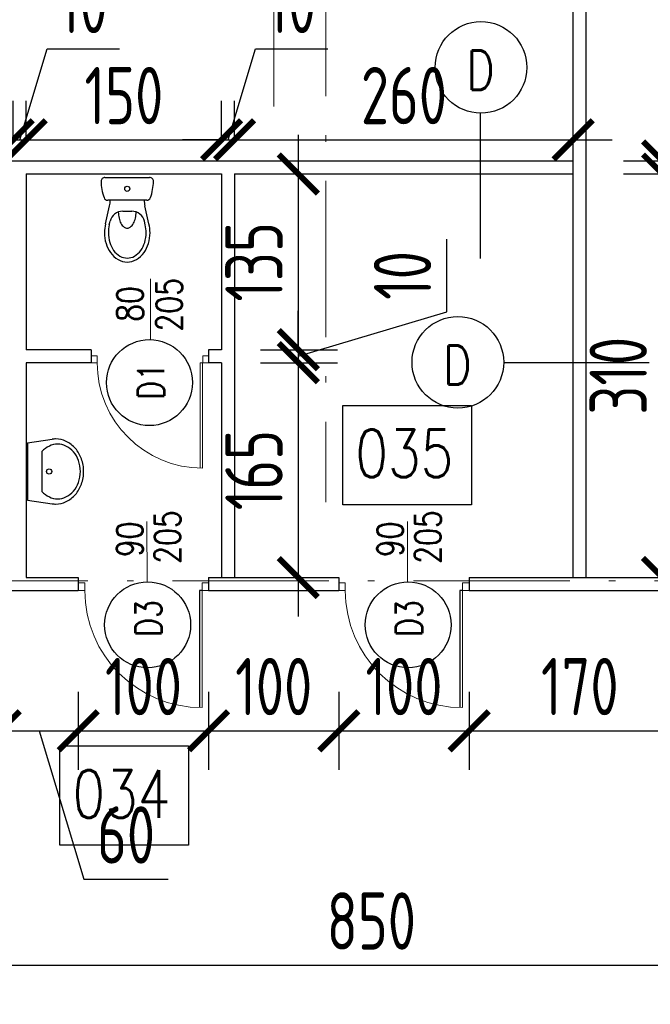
# Model space of a CAD drawing. Extents: x 153948 to 285449, y -89387 to -60195.
# Tile 58 of 108: x 254525 to 255010, y -75855 to -75099. Entities that reach past the tile are written whole.
import ezdxf
from ezdxf.enums import TextEntityAlignment as Align

# ---------------------------------------------------------------- set-up
doc = ezdxf.new("R2010")
doc.units = 0
doc.header["$LTSCALE"] = 100
doc.header["$MEASUREMENT"] = 0
doc.header["$PDMODE"] = 1
doc.linetypes.add('ACAD_ISO10W100', pattern=[18.5, 12, -3, 0.5, -3])
doc.layers.get('0').update_dxf_attribs({"linetype": 'CONTINUOUS'})
doc.layers.get('DEFPOINTS').update_dxf_attribs({"linetype": 'CONTINUOUS'})
for name, color, linetype in [('A-ARM', 2, 'CONTINUOUS'), ('DRZWI', 5, 'CONTINUOUS'), ('OPIS-POM', 2, 'CONTINUOUS'), ('R-----OP', 2, 'CONTINUOUS'), ('SCIANY-GK', 11, 'CONTINUOUS'), ('WYMIARY', 1, 'CONTINUOUS')]:
    doc.layers.add(name, color=color, linetype=linetype)
doc.layers.add('ALUMINIUM', color=5, linetype='CONTINUOUS', lineweight=13)
doc.layers.add('OSIE', color=8, linetype='ACAD_ISO10W100', lineweight=15)
doc.styles.add('DYBY-NORMALNY-0-8-N', font='ROMANS.SHX', dxfattribs={"width": 0.8})
doc.styles.add('STYLE2', font='isocp.shx', dxfattribs={"width": 0.8})
doc.dimstyles.new('KRESKI_100', dxfattribs={"dimscale": 20, "dimtxt": 2.2, "dimasz": 1.5, "dimexe": 1.5, "dimexo": 1.5, "dimgap": 0.6, "dimtad": 1, "dimdec": 1, "dimrnd": 0.5, "dimdsep": 46, "dimtxsty": 'STYLE2', "dimblk1": 'ARCHTICK', "dimblk2": 'ARCHTICK', "dimsah": 1, "dimcen": 2.5, "dimdle": 1.5, "dimclrd": 10, "dimclre": 10, "dimclrt": 15, "dimadec": 0, "dimazin": 0, "dimtfac": 1, "dimtdec": 1, "dimtmove": 1, "dimatfit": 3, "dimldrblk": 'ARCHTICK', "dimfxl": 1.5, "dimfxlon": 1, "dimtolj": 1, "dimtzin": 0, "dimarcsym": 0})

# ---------------------------------------------------------------- blocks, each defined once
blk = doc.blocks.new('IREK-B09X0507')
at = {"layer": 'A-ARM'}
for p, q in [((-16.71, 35.72), (-13.51, 21.89)), ((-13.78, 36.39), (-13.17, 33.73)), ((13.78, 36.39), (13.17, 33.73)), ((16.71, 35.72), (13.51, 21.89)), ((3.43, 25.98), (-3.43, 25.98)), ((-14.98, 17.5), (14.98, 17.5)), ((17.1, 0), (-17.1, 0))]:
    blk.add_line(p, q, dxfattribs=at)
for points in [[(17.5, 42.5, 0.072039), (16.29, 50.85, 0.083339), (12.91, 57.78, 0.106661), (7.06, 63.1, 0.132138), (0, 65, 0.132138), (-7.06, 63.1, 0.106661), (-12.91, 57.78, 0.083339), (-16.29, 50.85, 0.072039), (-17.5, 42.5, 0.05824), (-16.71, 35.72, 0.083339)], [(14.5, 42.5, 0.072039), (13.41, 49.99, 0.083339), (10.47, 56.04, 0.106661), (5.55, 60.51, 0.132138), (0, 62, 0.132138), (-5.55, 60.51, 0.106661), (-10.47, 56.04, 0.083339), (-13.41, 49.99, 0.072039), (-14.5, 42.5, 0.05824), (-13.79, 36.41, 0.05824)], [(6.84, 26.59, 0.047502), (6.29, 31.25, 0.067446), (4.85, 35.21, 0.105232), (2.35, 38.22, 0.168531), (0, 39.03, 0.168531), (-2.35, 38.22, 0.105232), (-4.85, 35.21, 0.067446), (-6.29, 31.25, 0.047502), (-6.84, 26.59, 0.053598)], [(13.79, 36.41, 0.05824), (14.5, 42.5, 0.05824)], [(16.71, 35.72, 0.05824), (17.5, 42.5, 0.072039)]]:
    blk.add_lwpolyline(points, format="xyb", dxfattribs=at)
blk.add_circle((0, 8.75), 1.96, dxfattribs=at)
for centre, radius, start, end in [((-3.43, 35.98), 10, 193.00467, 270), ((3.43, 35.98), 10, 270, 346.99533), ((16.9, 2.68), 37, 159.65826, 179.46235), ((-14.98, 14.5), 3, 90, 159.65826), ((-33, 17.39), 20, 0.32832, 13.00467), ((33, 17.39), 20, 166.99533, 179.67168), ((14.98, 14.5), 3, 20.34174, 90), ((-16.9, 2.68), 37, 0.53765, 20.34174), ((-17.1, 3), 3, 179.46235, 270), ((17.1, 3), 3, 270, 0.53765)]:
    blk.add_arc(centre, radius, start, end, dxfattribs=at)
blk = doc.blocks.new('IREK-B09X0204')
at = {"layer": 'A-ARM'}
for p, q in [((-22, 0), (-24.8, 18.76)), ((22, 0), (24.8, 18.76)), ((-15.26, 11), (15.26, 11)), ((-22, 0), (22, 0))]:
    blk.add_line(p, q, dxfattribs=at)
for points in [[(24.8, 18.76, 0.037015), (25, 21.5, 0.112687), (23.16, 29.56, 0.103282), (17.68, 36.7, 0.092276), (9.73, 41.32, 0.085761), (0, 43, 0.085761), (-9.73, 41.32, 0.092276), (-17.68, 36.7, 0.103282), (-23.16, 29.56, 0.112687), (-25, 21.5, 0.112687)], [(15.26, 11, 0.099658), (19.56, 16.67, 0.112687), (21, 23, 0.112687), (19.56, 29.33, 0.103282), (15.07, 35.17, 0.092276), (8.39, 39.05, 0.085761), (0, 40.5, 0.085761), (-8.39, 39.05, 0.092276), (-15.07, 35.17, 0.103282), (-19.56, 29.33, 0.112687), (-21, 23, 0.112687)], [(-21, 23, 0.112687), (-19.56, 16.67, 0.099658), (-15.26, 11, 0.092276)], [(-25, 21.5, 0.037015), (-24.8, 18.76, 0.103282)]]:
    blk.add_lwpolyline(points, format="xyb", dxfattribs=at)
blk.add_circle((0, 16.5), 2, dxfattribs=at)
blk = doc.blocks.new('D90')
at = {"layer": 'ALUMINIUM'}
for p, q in [((-4.5, 0), (0, 0)), ((0, 0), (0, -5.4)), ((-90.02, -0.04), (-90.02, -5.44)), ((-90.02, -0.04), (-85.52, -0.04)), ((-90.02, -5.44), (-85.52, -5.44)), ((-85.52, -5.4), (-85.52, -0.04)), ((-6.32, -5.4), (-6.32, -86.38)), ((-4.5, -5.4), (-6.32, -5.4)), ((-4.52, -5.4), (-4.52, -86.4)), ((-4.5, 0), (-4.5, -5.4)), ((-4.5, -5.4), (0, -5.4))]:
    blk.add_line(p, q, dxfattribs=at)
blk.add_arc((-4.52, -5.4), 81, 180, 270, dxfattribs=at)
blk = doc.blocks.new('D100')
at = {"layer": 'ALUMINIUM'}
for p, q in [((0, 0), (0, -6)), ((0, 0), (5, 0)), ((5, -5.96), (5, 0)), ((95.02, 0.04), (100.02, 0.04)), ((95.02, 0.04), (95.02, -5.96)), ((100.02, 0.04), (100.02, -5.96)), ((0, -6), (5, -6)), ((95.02, -5.96), (100.02, -5.96))]:
    blk.add_line(p, q, dxfattribs=at)
at = {"layer": 'ALUMINIUM', "lineweight": 9}
blk.add_line((95, -5.96), (95, -95.96), dxfattribs=at)
blk.add_arc((95, -5.96), 90, 180, 270, dxfattribs=at)
at = {"layer": 'DEFPOINTS'}
for p, q in [((93, -5.96), (93, -95.93)), ((95.02, -5.96), (93, -5.96))]:
    blk.add_line(p, q, dxfattribs=at)
blk = doc.blocks.new('_ARCHTICK')
at = {"color": 0, "linetype": 'ByBlock', "const_width": 0.15}
blk.add_lwpolyline([(-0.5, -0.5), (0.5, 0.5)], dxfattribs=at)
blk = doc.blocks.new('*D160')
at = {"layer": 'DEFPOINTS', "color": 0, "ltscale": 0.1, "transparency": 16777216}
for p in [(254410.4, -75537.05), (254510.45, -75537.05), (254510.45, -75644.81)]:
    blk.add_point(p, dxfattribs=at)
at = {"layer": 'WYMIARY', "color": 10, "lineweight": -2, "ltscale": 0.1, "transparency": 16777216}
for p, q in [((254410.4, -75614.81), (254410.4, -75674.81)), ((254510.45, -75614.81), (254510.45, -75674.81)), ((254380.4, -75644.81), (254540.45, -75644.81))]:
    blk.add_line(p, q, dxfattribs=at)
at = {"layer": 'WYMIARY', "color": 10, "lineweight": -2, "ltscale": 0.1, "transparency": 16777216, "xscale": 30, "yscale": 30, "zscale": 30, "rotation": 180}
blk.add_blockref('_ARCHTICK', (254410.4, -75644.81), dxfattribs=at)
at = {"layer": 'WYMIARY', "color": 10, "lineweight": -2, "ltscale": 0.1, "transparency": 16777216, "xscale": 30, "yscale": 30, "zscale": 30}
blk.add_blockref('_ARCHTICK', (254510.45, -75644.81), dxfattribs=at)
at = {"layer": 'WYMIARY', "color": 15, "ltscale": 0.1, "transparency": 16777216, "insert": (254460.43, -75610.81), "char_height": 44, "attachment_point": 5, "style": 'STYLE2'}
blk.add_mtext('\\A1;100', dxfattribs=at)
blk = doc.blocks.new('*D161')
at = {"layer": 'DEFPOINTS', "color": 0, "ltscale": 0.1, "transparency": 16777216}
for p in [(254510.45, -75537.05), (254570.4, -75537.05), (254570.4, -75644.81)]:
    blk.add_point(p, dxfattribs=at)
at = {"layer": 'WYMIARY', "color": 10, "lineweight": -2, "ltscale": 0.1, "transparency": 16777216}
for p, q in [((254510.45, -75614.81), (254510.45, -75674.81)), ((254570.4, -75614.81), (254570.4, -75674.81)), ((254480.45, -75644.81), (254600.4, -75644.81)), ((254540.43, -75644.81), (254574.63, -75758.81)), ((254574.63, -75758.81), (254639.48, -75758.81))]:
    blk.add_line(p, q, dxfattribs=at)
at = {"layer": 'WYMIARY', "color": 10, "lineweight": -2, "ltscale": 0.1, "transparency": 16777216, "xscale": 30, "yscale": 30, "zscale": 30, "rotation": 180}
blk.add_blockref('_ARCHTICK', (254510.45, -75644.81), dxfattribs=at)
at = {"layer": 'WYMIARY', "color": 10, "lineweight": -2, "ltscale": 0.1, "transparency": 16777216, "xscale": 30, "yscale": 30, "zscale": 30}
blk.add_blockref('_ARCHTICK', (254570.4, -75644.81), dxfattribs=at)
at = {"layer": 'WYMIARY', "color": 15, "ltscale": 0.1, "transparency": 16777216, "insert": (254607.05, -75724.81), "char_height": 44, "attachment_point": 5, "style": 'STYLE2'}
blk.add_mtext('\\A1;60', dxfattribs=at)
blk = doc.blocks.new('*D162')
at = {"layer": 'DEFPOINTS', "color": 0, "ltscale": 0.1, "transparency": 16777216}
for p in [(254570.4, -75537.05), (254670.45, -75537.05), (254670.45, -75644.81)]:
    blk.add_point(p, dxfattribs=at)
at = {"layer": 'WYMIARY', "color": 10, "lineweight": -2, "ltscale": 0.1, "transparency": 16777216}
for p, q in [((254570.4, -75614.81), (254570.4, -75674.81)), ((254670.45, -75614.81), (254670.45, -75674.81)), ((254540.4, -75644.81), (254700.45, -75644.81))]:
    blk.add_line(p, q, dxfattribs=at)
at = {"layer": 'WYMIARY', "color": 10, "lineweight": -2, "ltscale": 0.1, "transparency": 16777216, "xscale": 30, "yscale": 30, "zscale": 30, "rotation": 180}
blk.add_blockref('_ARCHTICK', (254570.4, -75644.81), dxfattribs=at)
at = {"layer": 'WYMIARY', "color": 10, "lineweight": -2, "ltscale": 0.1, "transparency": 16777216, "xscale": 30, "yscale": 30, "zscale": 30}
blk.add_blockref('_ARCHTICK', (254670.45, -75644.81), dxfattribs=at)
at = {"layer": 'WYMIARY', "color": 15, "ltscale": 0.1, "transparency": 16777216, "insert": (254620.43, -75610.81), "char_height": 44, "attachment_point": 5, "style": 'STYLE2'}
blk.add_mtext('\\A1;100', dxfattribs=at)
blk = doc.blocks.new('*D163')
at = {"layer": 'DEFPOINTS', "color": 0, "ltscale": 0.1, "transparency": 16777216}
for p in [(254670.45, -75537.05), (254770.4, -75537.05), (254770.4, -75644.81)]:
    blk.add_point(p, dxfattribs=at)
at = {"layer": 'WYMIARY', "color": 10, "lineweight": -2, "ltscale": 0.1, "transparency": 16777216}
for p, q in [((254670.45, -75614.81), (254670.45, -75674.81)), ((254770.4, -75614.81), (254770.4, -75674.81)), ((254640.45, -75644.81), (254800.4, -75644.81))]:
    blk.add_line(p, q, dxfattribs=at)
at = {"layer": 'WYMIARY', "color": 10, "lineweight": -2, "ltscale": 0.1, "transparency": 16777216, "xscale": 30, "yscale": 30, "zscale": 30, "rotation": 180}
blk.add_blockref('_ARCHTICK', (254670.45, -75644.81), dxfattribs=at)
at = {"layer": 'WYMIARY', "color": 10, "lineweight": -2, "ltscale": 0.1, "transparency": 16777216, "xscale": 30, "yscale": 30, "zscale": 30}
blk.add_blockref('_ARCHTICK', (254770.4, -75644.81), dxfattribs=at)
at = {"layer": 'WYMIARY', "color": 15, "ltscale": 0.1, "transparency": 16777216, "insert": (254720.43, -75610.81), "char_height": 44, "attachment_point": 5, "style": 'STYLE2'}
blk.add_mtext('\\A1;100', dxfattribs=at)
blk = doc.blocks.new('*D164')
at = {"layer": 'DEFPOINTS', "color": 0, "ltscale": 0.1, "transparency": 16777216}
for p in [(254770.4, -75537.05), (254870.45, -75537.05), (254870.45, -75644.81)]:
    blk.add_point(p, dxfattribs=at)
at = {"layer": 'WYMIARY', "color": 10, "lineweight": -2, "ltscale": 0.1, "transparency": 16777216}
for p, q in [((254770.4, -75614.81), (254770.4, -75674.81)), ((254870.45, -75614.81), (254870.45, -75674.81)), ((254740.4, -75644.81), (254900.45, -75644.81))]:
    blk.add_line(p, q, dxfattribs=at)
at = {"layer": 'WYMIARY', "color": 10, "lineweight": -2, "ltscale": 0.1, "transparency": 16777216, "xscale": 30, "yscale": 30, "zscale": 30, "rotation": 180}
blk.add_blockref('_ARCHTICK', (254770.4, -75644.81), dxfattribs=at)
at = {"layer": 'WYMIARY', "color": 10, "lineweight": -2, "ltscale": 0.1, "transparency": 16777216, "xscale": 30, "yscale": 30, "zscale": 30}
blk.add_blockref('_ARCHTICK', (254870.45, -75644.81), dxfattribs=at)
at = {"layer": 'WYMIARY', "color": 15, "ltscale": 0.1, "transparency": 16777216, "insert": (254820.43, -75610.81), "char_height": 44, "attachment_point": 5, "style": 'STYLE2'}
blk.add_mtext('\\A1;100', dxfattribs=at)
blk = doc.blocks.new('*D165')
at = {"layer": 'DEFPOINTS', "color": 0, "ltscale": 0.1, "transparency": 16777216}
for p in [(254870.45, -75537.05), (255040.4, -75537.05), (255040.4, -75644.81)]:
    blk.add_point(p, dxfattribs=at)
at = {"layer": 'WYMIARY', "color": 10, "lineweight": -2, "ltscale": 0.1, "transparency": 16777216}
for p, q in [((254870.45, -75614.81), (254870.45, -75674.81)), ((255040.4, -75614.81), (255040.4, -75674.81)), ((254840.45, -75644.81), (255070.4, -75644.81))]:
    blk.add_line(p, q, dxfattribs=at)
at = {"layer": 'WYMIARY', "color": 10, "lineweight": -2, "ltscale": 0.1, "transparency": 16777216, "xscale": 30, "yscale": 30, "zscale": 30, "rotation": 180}
blk.add_blockref('_ARCHTICK', (254870.45, -75644.81), dxfattribs=at)
at = {"layer": 'WYMIARY', "color": 10, "lineweight": -2, "ltscale": 0.1, "transparency": 16777216, "xscale": 30, "yscale": 30, "zscale": 30}
blk.add_blockref('_ARCHTICK', (255040.4, -75644.81), dxfattribs=at)
at = {"layer": 'WYMIARY', "color": 15, "ltscale": 0.1, "transparency": 16777216, "insert": (254955.43, -75610.81), "char_height": 44, "attachment_point": 5, "style": 'STYLE2'}
blk.add_mtext('\\A1;170', dxfattribs=at)
blk = doc.blocks.new('*D170')
at = {"layer": 'DEFPOINTS', "color": 0, "ltscale": 0.1, "transparency": 16777216}
for p in [(254520.4, -75190.81), (254370.4, -75217.05), (254520.4, -75217.05)]:
    blk.add_point(p, dxfattribs=at)
at = {"layer": 'WYMIARY', "color": 10, "lineweight": -2, "ltscale": 0.1, "transparency": 16777216}
for p, q in [((254370.4, -75190.81), (254370.4, -75160.81)), ((254520.4, -75190.81), (254520.4, -75160.81)), ((254340.4, -75190.81), (254550.4, -75190.81))]:
    blk.add_line(p, q, dxfattribs=at)
at = {"layer": 'WYMIARY', "color": 10, "lineweight": -2, "ltscale": 0.1, "transparency": 16777216, "xscale": 30, "yscale": 30, "zscale": 30, "rotation": 180}
blk.add_blockref('_ARCHTICK', (254370.4, -75190.81), dxfattribs=at)
at = {"layer": 'WYMIARY', "color": 10, "lineweight": -2, "ltscale": 0.1, "transparency": 16777216, "xscale": 30, "yscale": 30, "zscale": 30}
blk.add_blockref('_ARCHTICK', (254520.4, -75190.81), dxfattribs=at)
at = {"layer": 'WYMIARY', "color": 15, "ltscale": 0.1, "transparency": 16777216, "insert": (254445.4, -75156.81), "char_height": 44, "attachment_point": 5, "style": 'STYLE2'}
blk.add_mtext('\\A1;150', dxfattribs=at)
blk = doc.blocks.new('*D171')
at = {"layer": 'DEFPOINTS', "color": 0, "ltscale": 0.1, "transparency": 16777216}
for p in [(254530.4, -75190.81), (254520.4, -75217.05), (254530.4, -75217.05)]:
    blk.add_point(p, dxfattribs=at)
at = {"layer": 'WYMIARY', "color": 10, "lineweight": -2, "ltscale": 0.1, "transparency": 16777216}
for p, q in [((254525.4, -75190.81), (254546.4, -75120.81)), ((254546.4, -75120.81), (254602.11, -75120.81)), ((254520.4, -75190.81), (254520.4, -75160.81)), ((254530.4, -75190.81), (254530.4, -75160.81)), ((254520.4, -75190.81), (254490.4, -75190.81)), ((254520.4, -75190.81), (254530.4, -75190.81)), ((254520.4, -75190.81), (254530.4, -75190.81)), ((254530.4, -75190.81), (254560.4, -75190.81))]:
    blk.add_line(p, q, dxfattribs=at)
at = {"layer": 'WYMIARY', "color": 10, "lineweight": -2, "ltscale": 0.1, "transparency": 16777216, "xscale": 30, "yscale": 30, "zscale": 30}
blk.add_blockref('_ARCHTICK', (254520.4, -75190.81), dxfattribs=at)
at = {"layer": 'WYMIARY', "color": 10, "lineweight": -2, "ltscale": 0.1, "transparency": 16777216, "xscale": 30, "yscale": 30, "zscale": 30, "rotation": 180}
blk.add_blockref('_ARCHTICK', (254530.4, -75190.81), dxfattribs=at)
at = {"layer": 'WYMIARY', "color": 15, "ltscale": 0.1, "transparency": 16777216, "insert": (254574.26, -75086.81), "char_height": 44, "attachment_point": 5, "style": 'STYLE2'}
blk.add_mtext('\\A1;10', dxfattribs=at)
blk = doc.blocks.new('*D172')
at = {"layer": 'DEFPOINTS', "color": 0, "ltscale": 0.1, "transparency": 16777216}
for p in [(254680.4, -75190.81), (254530.4, -75217.05), (254680.4, -75217.05)]:
    blk.add_point(p, dxfattribs=at)
at = {"layer": 'WYMIARY', "color": 10, "lineweight": -2, "ltscale": 0.1, "transparency": 16777216}
for p, q in [((254530.4, -75190.81), (254530.4, -75160.81)), ((254680.4, -75190.81), (254680.4, -75160.81)), ((254500.4, -75190.81), (254710.4, -75190.81))]:
    blk.add_line(p, q, dxfattribs=at)
at = {"layer": 'WYMIARY', "color": 10, "lineweight": -2, "ltscale": 0.1, "transparency": 16777216, "xscale": 30, "yscale": 30, "zscale": 30, "rotation": 180}
blk.add_blockref('_ARCHTICK', (254530.4, -75190.81), dxfattribs=at)
at = {"layer": 'WYMIARY', "color": 10, "lineweight": -2, "ltscale": 0.1, "transparency": 16777216, "xscale": 30, "yscale": 30, "zscale": 30}
blk.add_blockref('_ARCHTICK', (254680.4, -75190.81), dxfattribs=at)
at = {"layer": 'WYMIARY', "color": 15, "ltscale": 0.1, "transparency": 16777216, "insert": (254605.4, -75156.81), "char_height": 44, "attachment_point": 5, "style": 'STYLE2'}
blk.add_mtext('\\A1;150', dxfattribs=at)
blk = doc.blocks.new('*D173')
at = {"layer": 'DEFPOINTS', "color": 0, "ltscale": 0.1, "transparency": 16777216}
for p in [(254690.4, -75190.81), (254680.4, -75217.05), (254690.4, -75217.05)]:
    blk.add_point(p, dxfattribs=at)
at = {"layer": 'WYMIARY', "color": 10, "lineweight": -2, "ltscale": 0.1, "transparency": 16777216}
for p, q in [((254685.4, -75190.81), (254706.4, -75120.81)), ((254706.4, -75120.81), (254762.11, -75120.81)), ((254680.4, -75190.81), (254680.4, -75160.81)), ((254690.4, -75190.81), (254690.4, -75160.81)), ((254680.4, -75190.81), (254650.4, -75190.81)), ((254680.4, -75190.81), (254690.4, -75190.81)), ((254680.4, -75190.81), (254690.4, -75190.81)), ((254690.4, -75190.81), (254720.4, -75190.81))]:
    blk.add_line(p, q, dxfattribs=at)
at = {"layer": 'WYMIARY', "color": 10, "lineweight": -2, "ltscale": 0.1, "transparency": 16777216, "xscale": 30, "yscale": 30, "zscale": 30}
blk.add_blockref('_ARCHTICK', (254680.4, -75190.81), dxfattribs=at)
at = {"layer": 'WYMIARY', "color": 10, "lineweight": -2, "ltscale": 0.1, "transparency": 16777216, "xscale": 30, "yscale": 30, "zscale": 30, "rotation": 180}
blk.add_blockref('_ARCHTICK', (254690.4, -75190.81), dxfattribs=at)
at = {"layer": 'WYMIARY', "color": 15, "ltscale": 0.1, "transparency": 16777216, "insert": (254734.26, -75086.81), "char_height": 44, "attachment_point": 5, "style": 'STYLE2'}
blk.add_mtext('\\A1;10', dxfattribs=at)
blk = doc.blocks.new('*D174')
at = {"layer": 'DEFPOINTS', "color": 0, "ltscale": 0.1, "transparency": 16777216}
for p in [(254950.4, -75190.81), (254690.4, -75217.05), (254950.4, -75217.05)]:
    blk.add_point(p, dxfattribs=at)
at = {"layer": 'WYMIARY', "color": 10, "lineweight": -2, "ltscale": 0.1, "transparency": 16777216}
for p, q in [((254690.4, -75190.81), (254690.4, -75160.81)), ((254950.4, -75190.81), (254950.4, -75160.81)), ((254660.4, -75190.81), (254980.4, -75190.81))]:
    blk.add_line(p, q, dxfattribs=at)
at = {"layer": 'WYMIARY', "color": 10, "lineweight": -2, "ltscale": 0.1, "transparency": 16777216, "xscale": 30, "yscale": 30, "zscale": 30, "rotation": 180}
blk.add_blockref('_ARCHTICK', (254690.4, -75190.81), dxfattribs=at)
at = {"layer": 'WYMIARY', "color": 10, "lineweight": -2, "ltscale": 0.1, "transparency": 16777216, "xscale": 30, "yscale": 30, "zscale": 30}
blk.add_blockref('_ARCHTICK', (254950.4, -75190.81), dxfattribs=at)
at = {"layer": 'WYMIARY', "color": 15, "ltscale": 0.1, "transparency": 16777216, "insert": (254820.4, -75156.8), "char_height": 44, "attachment_point": 5, "style": 'STYLE2'}
blk.add_mtext('\\A1;260', dxfattribs=at)
blk = doc.blocks.new('*D180')
at = {"layer": 'DEFPOINTS', "color": 0, "ltscale": 0.1, "transparency": 16777216}
for p in [(254680.4, -75217.05), (254680.4, -75352.05), (254739.3, -75352.05)]:
    blk.add_point(p, dxfattribs=at)
at = {"layer": 'WYMIARY', "color": 10, "lineweight": -2, "ltscale": 0.1, "transparency": 16777216}
for p, q in [((254739.3, -75187.05), (254739.3, -75382.05)), ((254710.4, -75217.05), (254769.3, -75217.05)), ((254710.4, -75352.05), (254769.3, -75352.05))]:
    blk.add_line(p, q, dxfattribs=at)
at = {"layer": 'WYMIARY', "color": 10, "lineweight": -2, "ltscale": 0.1, "transparency": 16777216, "xscale": 30, "yscale": 30, "zscale": 30}
for p, rotation in [((254739.3, -75217.05), 90), ((254739.3, -75352.05), 270)]:
    blk.add_blockref('_ARCHTICK', p, dxfattribs=dict(at, rotation=rotation))
at = {"layer": 'WYMIARY', "color": 15, "ltscale": 0.1, "transparency": 16777216, "insert": (254705.3, -75284.55), "char_height": 44, "attachment_point": 5, "rotation": 90, "style": 'STYLE2'}
blk.add_mtext('\\A1;135', dxfattribs=at)
blk = doc.blocks.new('*D181')
at = {"layer": 'DEFPOINTS', "color": 0, "ltscale": 0.1, "transparency": 16777216}
for p in [(254680.4, -75352.05), (254680.4, -75362.05), (254739.3, -75362.05)]:
    blk.add_point(p, dxfattribs=at)
at = {"layer": 'WYMIARY', "color": 10, "lineweight": -2, "ltscale": 0.1, "transparency": 16777216}
for p, q in [((254853.3, -75322.85), (254853.3, -75267.14)), ((254739.3, -75352.05), (254739.3, -75322.05)), ((254739.3, -75357.05), (254853.3, -75322.85)), ((254710.4, -75352.05), (254769.3, -75352.05)), ((254739.3, -75352.05), (254739.3, -75362.05)), ((254739.3, -75352.05), (254739.3, -75362.05)), ((254710.4, -75362.05), (254769.3, -75362.05)), ((254739.3, -75362.05), (254739.3, -75392.05))]:
    blk.add_line(p, q, dxfattribs=at)
at = {"layer": 'WYMIARY', "color": 10, "lineweight": -2, "ltscale": 0.1, "transparency": 16777216, "xscale": 30, "yscale": 30, "zscale": 30}
for p, rotation in [((254739.3, -75352.05), 270), ((254739.3, -75362.05), 90)]:
    blk.add_blockref('_ARCHTICK', p, dxfattribs=dict(at, rotation=rotation))
at = {"layer": 'WYMIARY', "color": 15, "ltscale": 0.1, "transparency": 16777216, "insert": (254819.3, -75294.99), "char_height": 44, "attachment_point": 5, "rotation": 90, "style": 'STYLE2'}
blk.add_mtext('\\A1;10', dxfattribs=at)
blk = doc.blocks.new('*D182')
at = {"layer": 'DEFPOINTS', "color": 0, "ltscale": 0.1, "transparency": 16777216}
for p in [(254680.4, -75362.05), (254690.4, -75527.05), (254739.3, -75527.05)]:
    blk.add_point(p, dxfattribs=at)
at = {"layer": 'WYMIARY', "color": 10, "lineweight": -2, "ltscale": 0.1, "transparency": 16777216}
for p, q in [((254739.3, -75332.05), (254739.3, -75557.05)), ((254710.4, -75362.05), (254769.3, -75362.05)), ((254720.4, -75527.05), (254769.3, -75527.05))]:
    blk.add_line(p, q, dxfattribs=at)
at = {"layer": 'WYMIARY', "color": 10, "lineweight": -2, "ltscale": 0.1, "transparency": 16777216, "xscale": 30, "yscale": 30, "zscale": 30}
for p, rotation in [((254739.3, -75362.05), 90), ((254739.3, -75527.05), 270)]:
    blk.add_blockref('_ARCHTICK', p, dxfattribs=dict(at, rotation=rotation))
at = {"layer": 'WYMIARY', "color": 15, "ltscale": 0.1, "transparency": 16777216, "insert": (254705.3, -75444.55), "char_height": 44, "attachment_point": 5, "rotation": 90, "style": 'STYLE2'}
blk.add_mtext('\\A1;165', dxfattribs=at)
blk = doc.blocks.new('*D183')
at = {"layer": 'DEFPOINTS', "color": 0, "ltscale": 0.1, "transparency": 16777216}
for p in [(254960.4, -74830.55), (254950.4, -75207.05), (255018.96, -75207.05)]:
    blk.add_point(p, dxfattribs=at)
at = {"layer": 'WYMIARY', "color": 10, "lineweight": -2, "ltscale": 0.1, "transparency": 16777216}
for p, q in [((255018.96, -74800.55), (255018.96, -75237.05)), ((254990.4, -74830.55), (255048.96, -74830.55)), ((254988.96, -75207.05), (255048.96, -75207.05))]:
    blk.add_line(p, q, dxfattribs=at)
at = {"layer": 'WYMIARY', "color": 10, "lineweight": -2, "ltscale": 0.1, "transparency": 16777216, "xscale": 30, "yscale": 30, "zscale": 30}
for p, rotation in [((255018.96, -74830.55), 90), ((255018.96, -75207.05), 270)]:
    blk.add_blockref('_ARCHTICK', p, dxfattribs=dict(at, rotation=rotation))
at = {"layer": 'WYMIARY', "color": 15, "ltscale": 0.1, "transparency": 16777216, "insert": (254984.96, -75018.8), "char_height": 44, "attachment_point": 5, "rotation": 90, "style": 'STYLE2'}
blk.add_mtext('\\A1;376.5', dxfattribs=at)
blk = doc.blocks.new('*D184')
at = {"layer": 'DEFPOINTS', "color": 0, "ltscale": 0.1, "transparency": 16777216}
for p in [(254950.4, -75207.05), (254950.4, -75217.05), (255018.96, -75217.05)]:
    blk.add_point(p, dxfattribs=at)
at = {"layer": 'WYMIARY', "color": 10, "lineweight": -2, "ltscale": 0.1, "transparency": 16777216}
for p, q in [((255132.96, -75177.85), (255132.96, -75122.14)), ((255018.96, -75207.05), (255018.96, -75177.05)), ((255018.96, -75212.05), (255132.96, -75177.85)), ((254988.96, -75207.05), (255048.96, -75207.05)), ((255018.96, -75207.05), (255018.96, -75217.05)), ((255018.96, -75207.05), (255018.96, -75217.05)), ((254988.96, -75217.05), (255048.96, -75217.05)), ((255018.96, -75217.05), (255018.96, -75247.05))]:
    blk.add_line(p, q, dxfattribs=at)
at = {"layer": 'WYMIARY', "color": 10, "lineweight": -2, "ltscale": 0.1, "transparency": 16777216, "xscale": 30, "yscale": 30, "zscale": 30}
for p, rotation in [((255018.96, -75207.05), 270), ((255018.96, -75217.05), 90)]:
    blk.add_blockref('_ARCHTICK', p, dxfattribs=dict(at, rotation=rotation))
at = {"layer": 'WYMIARY', "color": 15, "ltscale": 0.1, "transparency": 16777216, "insert": (255098.96, -75149.99), "char_height": 44, "attachment_point": 5, "rotation": 90, "style": 'STYLE2'}
blk.add_mtext('\\A1;10', dxfattribs=at)
blk = doc.blocks.new('*D185')
at = {"layer": 'DEFPOINTS', "color": 0, "ltscale": 0.1, "transparency": 16777216}
for p in [(254950.4, -75217.05), (254960.4, -75527.05), (255018.96, -75527.05)]:
    blk.add_point(p, dxfattribs=at)
at = {"layer": 'WYMIARY', "color": 10, "lineweight": -2, "ltscale": 0.1, "transparency": 16777216}
for p, q in [((255018.96, -75187.05), (255018.96, -75557.05)), ((254988.96, -75217.05), (255048.96, -75217.05)), ((254990.4, -75527.05), (255048.96, -75527.05))]:
    blk.add_line(p, q, dxfattribs=at)
at = {"layer": 'WYMIARY', "color": 10, "lineweight": -2, "ltscale": 0.1, "transparency": 16777216, "xscale": 30, "yscale": 30, "zscale": 30}
for p, rotation in [((255018.96, -75217.05), 90), ((255018.96, -75527.05), 270)]:
    blk.add_blockref('_ARCHTICK', p, dxfattribs=dict(at, rotation=rotation))
at = {"layer": 'WYMIARY', "color": 15, "ltscale": 0.1, "transparency": 16777216, "insert": (254984.96, -75372.05), "char_height": 44, "attachment_point": 5, "rotation": 90, "style": 'STYLE2'}
blk.add_mtext('\\A1;310', dxfattribs=at)
blk = doc.blocks.new('*D393')
at = {"layer": 'DEFPOINTS', "color": 0, "ltscale": 0.1, "transparency": 16777216}
for p in [(254370.4, -75743.35), (255220.4, -75743.35), (255220.4, -75824.91)]:
    blk.add_point(p, dxfattribs=at)
at = {"layer": 'WYMIARY', "color": 10, "lineweight": -2, "ltscale": 0.1, "transparency": 16777216}
for p, q in [((254370.4, -75794.91), (254370.4, -75854.91)), ((255220.4, -75794.91), (255220.4, -75854.91)), ((254340.4, -75824.91), (255250.4, -75824.91))]:
    blk.add_line(p, q, dxfattribs=at)
at = {"layer": 'WYMIARY', "color": 10, "lineweight": -2, "ltscale": 0.1, "transparency": 16777216, "xscale": 30, "yscale": 30, "zscale": 30, "rotation": 180}
blk.add_blockref('_ARCHTICK', (254370.4, -75824.91), dxfattribs=at)
at = {"layer": 'WYMIARY', "color": 10, "lineweight": -2, "ltscale": 0.1, "transparency": 16777216, "xscale": 30, "yscale": 30, "zscale": 30}
blk.add_blockref('_ARCHTICK', (255220.4, -75824.91), dxfattribs=at)
at = {"layer": 'WYMIARY', "color": 15, "ltscale": 0.1, "transparency": 16777216, "insert": (254795.4, -75790.91), "char_height": 44, "attachment_point": 5, "style": 'STYLE2'}
blk.add_mtext('\\A1;850', dxfattribs=at)

msp = doc.modelspace()

# ---------------------------------------------------------------- linework, layer by layer
at = {"layer": 'OPIS-POM'}
for points in [[(254773.54, -75394.89), (254872.21, -75394.89), (254872.21, -75471.2), (254773.54, -75471.2)], [(254556.3, -75656.46), (254654.97, -75656.46), (254654.97, -75732.78), (254556.3, -75732.78)]]:
    msp.add_lwpolyline(points, close=True, dxfattribs=at)
at = {"layer": 'OSIE', "ltscale": 0.1}
for p, q in [((254720.4, -75165.16), (254720.4, -72442.49)), ((254760.4, -74482.32), (254760.4, -75469.12)), ((252422.8, -75529.55), (255611.88, -75529.55))]:
    msp.add_line(p, q, dxfattribs=at)
at = {"layer": 'R-----OP'}
for p, q in [((254879.17, -75282.08), (254879.17, -75170.34)), ((255008.74, -75362.1), (254897, -75362.1))]:
    msp.add_line(p, q, dxfattribs=at)
at = {"layer": 'R-----OP', "lineweight": 13}
for points in [[(254625.81, -75344.32), (254625.81, -75297.47)], [(254623.15, -75530.96), (254623.11, -75484.11)], [(254823.15, -75530.96), (254823.11, -75484.11)]]:
    msp.add_lwpolyline(points, dxfattribs=at)
at = {"layer": 'R-----OP'}
for centre, radius in [((254879.56, -75135.16), 35.19), ((254861.82, -75361.71), 35.19), ((254625.02, -75377.31), 33), ((254623.63, -75563.4), 33), ((254823.63, -75563.4), 33)]:
    msp.add_circle(centre, radius, dxfattribs=at)
at = {"layer": 'SCIANY-GK', "ltscale": 0.1}
for p, q in [((254950.4, -75527.05), (254950.4, -74830.55)), ((254960.4, -75527.05), (254960.4, -74830.55)), ((254370.4, -75207.05), (254950.4, -75207.05)), ((254530.4, -75217.05), (254530.4, -75352.05)), ((254530.4, -75217.05), (254680.4, -75217.05)), ((254680.4, -75217.05), (254680.4, -75352.05)), ((254690.4, -75217.05), (254690.4, -75527.05)), ((254690.4, -75217.05), (254950.4, -75217.05)), ((254580.38, -75352.08), (254530.4, -75352.05)), ((254580.38, -75352.08), (254580.36, -75362.13)), ((254580.38, -75352.08), (254580.38, -75362.08)), ((254680.4, -75352.05), (254670.4, -75352.05)), ((254670.4, -75352.05), (254670.4, -75362.05)), ((254580.38, -75362.08), (254530.4, -75362.05)), ((254530.4, -75362.05), (254530.4, -75527.05)), ((254680.4, -75362.05), (254670.4, -75362.05)), ((254680.4, -75362.05), (254680.4, -75527.05)), ((254530.4, -75527.05), (254570.4, -75527.05)), ((254570.4, -75527.05), (254570.4, -75537.05)), ((254670.45, -75527.05), (254670.45, -75537.05)), ((254670.45, -75527.05), (254770.4, -75527.05)), ((254770.4, -75527.05), (254770.4, -75537.05)), ((254870.45, -75527.05), (254870.45, -75537.05)), ((254870.45, -75527.05), (255040.4, -75527.05)), ((254510.45, -75537.05), (254570.4, -75537.05)), ((254670.45, -75537.05), (254770.4, -75537.05)), ((254870.45, -75537.05), (255040.4, -75537.05))]:
    msp.add_line(p, q, dxfattribs=at)

# ---------------------------------------------------------------- block references
at = {"layer": 'A-ARM'}
for name, p, rotation in [('IREK-B09X0507', (254607.96, -75219.67), 180), ('IREK-B09X0204', (254531.5, -75445.59), 270)]:
    msp.add_blockref(name, p, dxfattribs=dict(at, rotation=rotation))
at = {"layer": 'ALUMINIUM', "ltscale": 0.1}
msp.add_blockref('D90', (254670.4, -75356.65), dxfattribs=at)
at = {"layer": 'DRZWI', "ltscale": 0.12}
for p in [(254570.4, -75531.05), (254770.4, -75531.05)]:
    msp.add_blockref('D100', p, dxfattribs=at)

# ---------------------------------------------------------------- texts
at = {"layer": 'OPIS-POM', "style": 'DYBY-NORMALNY-0-8-N', "width": 0.8}
for s, p in [('035', (254820.75, -75431.7)), ('034', (254603.51, -75693.28))]:
    msp.add_text(s, height=36.562, dxfattribs=at).set_placement(p, align=Align.MIDDLE)
at = {"layer": 'R-----OP', "style": 'DYBY-NORMALNY-0-8-N', "width": 0.8}
for p in [(254879.15, -75137.27), (254861.42, -75363.82)]:
    msp.add_text('D', height=30, dxfattribs=at).set_placement(p, align=Align.MIDDLE)
at = {"layer": 'R-----OP', "color": 2, "style": 'DYBY-NORMALNY-0-8-N', "width": 0.8}
for s, p in [('205', (254650.19, -75338.07)), ('80', (254620.09, -75330.62))]:
    msp.add_text(s, height=20, rotation=90, dxfattribs=at).set_placement(p)
for s, p in [('D1', (254626.21, -75376.24)), ('D3', (254624.3, -75558.42)), ('D3', (254824.3, -75558.42))]:
    msp.add_text(s, height=20, rotation=90, dxfattribs=at).set_placement(p, align=Align.MIDDLE_CENTER)
for s, p in [('205', (254638.85, -75495.9)), ('205', (254838.85, -75495.9)), ('90', (254609.86, -75497.73)), ('90', (254809.86, -75497.73))]:
    msp.add_text(s, height=20, rotation=90, dxfattribs=at).set_placement(p, align=Align.MIDDLE)

# ---------------------------------------------------------------- dimensions: what is measured, and where the dimension line sits
at = {"layer": 'WYMIARY', "ltscale": 0.1}
for base, p1, p2, picture, middle in [((255018.96, -75207.05), (254960.4, -74830.55), (254950.4, -75207.05), '*D183', (254984.96, -75018.8)), ((255018.96, -75217.05), (254950.4, -75207.05), (254950.4, -75217.05), '*D184', (255098.96, -75165.85)), ((254739.3, -75352.05), (254680.4, -75217.05), (254680.4, -75352.05), '*D180', (254705.3, -75284.55)), ((255018.96, -75527.05), (254950.4, -75217.05), (254960.4, -75527.05), '*D185', (254984.96, -75372.05)), ((254739.3, -75362.05), (254680.4, -75352.05), (254680.4, -75362.05), '*D181', (254819.3, -75310.85)), ((254739.3, -75527.05), (254680.4, -75362.05), (254690.4, -75527.05), '*D182', (254705.3, -75444.55))]:
    dim = msp.add_linear_dim(base=base, p1=p1, p2=p2, angle=90, dimstyle='KRESKI_100', dxfattribs=at)
    dim.commit()
    dim.dimension.update_dxf_attribs({"geometry": picture, "text_midpoint": middle})
for base, p1, p2, picture, middle in [((254530.4, -75190.81), (254520.4, -75217.05), (254530.4, -75217.05), '*D171', (254558.4, -75086.81)), ((254690.4, -75190.81), (254680.4, -75217.05), (254690.4, -75217.05), '*D173', (254718.4, -75086.81)), ((254520.4, -75190.81), (254370.4, -75217.05), (254520.4, -75217.05), '*D170', (254445.4, -75156.81)), ((254680.4, -75190.81), (254530.4, -75217.05), (254680.4, -75217.05), '*D172', (254605.4, -75156.81)), ((254950.4, -75190.81), (254690.4, -75217.05), (254950.4, -75217.05), '*D174', (254820.4, -75156.8)), ((254510.4484, -75644.8093), (254410.4035, -75537.0458), (254510.4484, -75537.0458), '*D160', (254460.426, -75610.8093)), ((254570.4035, -75644.8093), (254510.4484, -75537.0458), (254570.4035, -75537.0458), '*D161', (254586.626, -75724.8093)), ((254670.4484, -75644.8093), (254570.4035, -75537.0458), (254670.4484, -75537.0458), '*D162', (254620.426, -75610.8093)), ((254770.4035, -75644.8093), (254670.4484, -75537.0458), (254770.4035, -75537.0458), '*D163', (254720.426, -75610.8093)), ((254870.4484, -75644.8093), (254770.4035, -75537.0458), (254870.4484, -75537.0458), '*D164', (254820.426, -75610.8093)), ((255040.4035, -75644.8093), (254870.4484, -75537.0458), (255040.4035, -75537.0458), '*D165', (254955.426, -75610.8093)), ((255220.4, -75824.91), (254370.4, -75743.35), (255220.4, -75743.35), '*D393', (254795.4, -75790.91))]:
    dim = msp.add_linear_dim(base=base, p1=p1, p2=p2, dimstyle='KRESKI_100', dxfattribs=at)
    dim.commit()
    dim.dimension.update_dxf_attribs({"geometry": picture, "text_midpoint": middle})

doc.saveas('drawing.dxf')
